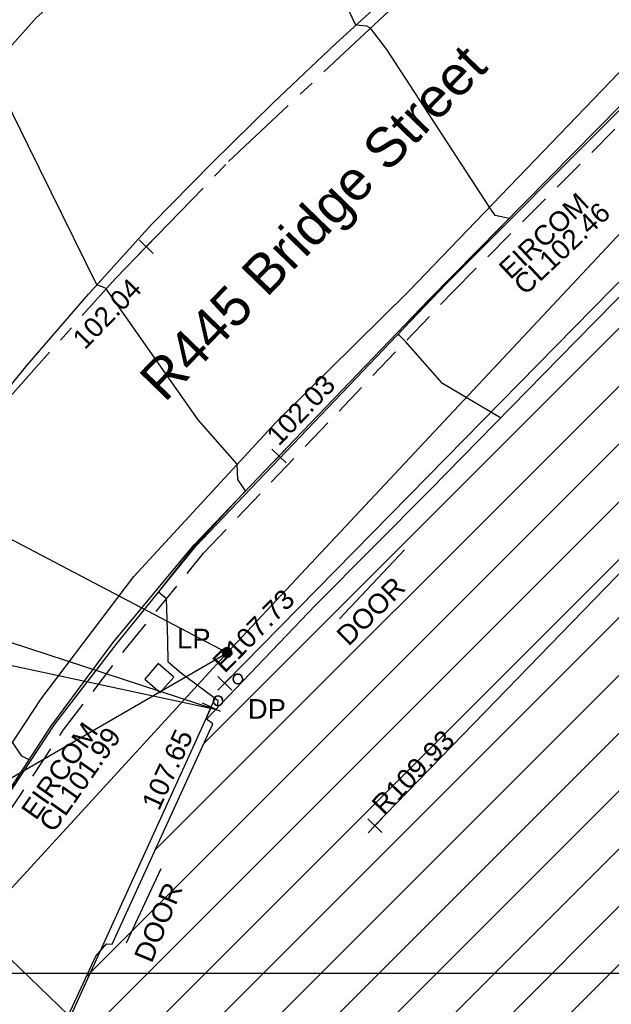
# Model space of a CAD drawing. Extents: x 635157 to 635442, y 694407 to 694910.
# Tile 37 of 104: x 635248 to 635257, y 694581 to 694596. Entities that reach past the tile are written whole.
import ezdxf

# ---------------------------------------------------------------- set-up
doc = ezdxf.new("R2010")
doc.units = 0
doc.header["$MEASUREMENT"] = 0
doc.linetypes.add('CENTER', pattern=[2, 1.25, -0.25, 0.25, -0.25])
doc.linetypes.add('DASHED', pattern=[0.75, 0.5, -0.25])
doc.layers.get('0').update_dxf_attribs({"color": 12, "linetype": 'CONTINUOUS'})
for name, color, linetype in [('BUILDING', 5, 'CONTINUOUS'), ('CHANGE_OF_SURFACE', 7, 'DASHED'), ('CONTOURS_INDEX', 4, 'CONTINUOUS'), ('CONTOURS_MINOR', 132, 'CONTINUOUS'), ('DOOR', 7, 'CONTINUOUS'), ('DOOR_TXT', 7, 'CONTINUOUS'), ('DOWNPIPE', 151, 'CONTINUOUS'), ('DOWNPIPE_TXT', 151, 'CONTINUOUS'), ('EAVE', 3, 'CONTINUOUS'), ('EAVE_LVL', 3, 'CONTINUOUS'), ('EIRCOM_COVER', 3, 'CONTINUOUS'), ('EIRCOM_COVER_RMK', 3, 'CONTINUOUS'), ('HATCHING', 4, 'CONTINUOUS'), ('KERB_BOTTOM', 172, 'CONTINUOUS'), ('KERB_BOTTOM_LVL', 172, 'CONTINUOUS'), ('KERB_TOP', 2, 'CONTINUOUS'), ('LAMPPOST', 6, 'CONTINUOUS'), ('LAMPPOST_TXT', 6, 'CONTINUOUS'), ('LAYOUTS', 9, 'CONTINUOUS'), ('MARKINGS_DOUBLE_YELLOW', 9, 'CONTINUOUS'), ('MARKINGS_WHITE_LINE', 9, 'CONTINUOUS'), ('OVERHEAD_ELECTRIC', 1, 'OH_ELEC'), ('RIDGE', 6, 'CONTINUOUS'), ('RIDGE_LVL', 6, 'CONTINUOUS'), ('ROAD_CROWNLINE', 212, 'CENTER'), ('ROAD_CROWNLINE_LVL', 212, 'CONTINUOUS'), ('ROOF_PARAPET', 7, 'CONTINUOUS'), ('ROOF_PARAPET_LVL', 7, 'CONTINUOUS'), ('TEXT_RMK', 7, 'CONTINUOUS')]:
    doc.layers.add(name, color=color, linetype=linetype)
doc.styles.add('Arial', font='arial.ttf')
doc.linetypes.add('OH_ELEC', pattern='A,4,-0.4,["OE",Arial,S=0.36,R=0,X=0,Y=-0.18],-1.2', length=5.6)

# ---------------------------------------------------------------- blocks, each defined once
blk = doc.blocks.new('MH_CIR1')
at = {"color": 0, "linetype": 'ByBlock', "flags": 128}
for points in [[(0.5, 0), (0.475, 0.154), (0.404, 0.293), (0.293, 0.404), (0.154, 0.475), (0, 0.5), (-0.154, 0.475), (-0.293, 0.404), (-0.404, 0.293), (-0.475, 0.154), (-0.5, 0), (-0.475, -0.154), (-0.404, -0.293), (-0.293, -0.404), (-0.154, -0.475), (0, -0.5), (0.154, -0.475), (0.293, -0.404), (0.404, -0.293), (0.475, -0.154)], [(0.49, 0), (0.466, 0.151), (0.396, 0.288), (0.288, 0.396), (0.151, 0.466), (0, 0.49), (-0.151, 0.466), (-0.288, 0.396), (-0.396, 0.288), (-0.466, 0.151), (-0.49, 0), (-0.466, -0.151), (-0.396, -0.288), (-0.288, -0.396), (-0.151, -0.466), (0, -0.49), (0.151, -0.466), (0.288, -0.396), (0.396, -0.288), (0.466, -0.151)], [(0.471, 0), (0.448, 0.145), (0.381, 0.276), (0.276, 0.381), (0.145, 0.448), (0, 0.471), (-0.145, 0.448), (-0.276, 0.381), (-0.381, 0.276), (-0.448, 0.145), (-0.471, 0), (-0.448, -0.145), (-0.381, -0.276), (-0.276, -0.381), (-0.145, -0.448), (0, -0.471), (0.145, -0.448), (0.276, -0.381), (0.381, -0.276), (0.448, -0.145)], [(0.471, 0), (0.448, -0.145)], [(0.49, 0), (0.466, -0.151)], [(0.5, 0), (0.475, -0.154)]]:
    blk.add_lwpolyline(points, dxfattribs=at)
blk = doc.blocks.new('MH_CIR2')
at = {"color": 0, "linetype": 'ByBlock', "flags": 128}
for points in [[(0.5, 0), (0.475, 0.154), (0.404, 0.293), (0.293, 0.404), (0.154, 0.475), (0, 0.5), (-0.154, 0.475), (-0.293, 0.404), (-0.404, 0.293), (-0.475, 0.154), (-0.5, 0), (-0.475, -0.154), (-0.404, -0.293), (-0.293, -0.404), (-0.154, -0.475), (0, -0.5), (0.154, -0.475), (0.293, -0.404), (0.404, -0.293), (0.475, -0.154)], [(-0.499, -0.033), (0.033, 0.499)], [(-0.496, 0.06), (-0.06, 0.496)], [(-0.488, -0.111), (0.111, 0.488)], [(-0.467, -0.18), (0.18, 0.467)], [(-0.467, 0.179), (-0.179, 0.467)], [(-0.438, -0.241), (0.241, 0.438)], [(-0.403, -0.296), (0.296, 0.403)], [(-0.362, -0.345), (0.345, 0.362)], [(-0.315, -0.388), (0.388, 0.315)], [(-0.263, -0.425), (0.425, 0.263)], [(-0.204, -0.456), (0.456, 0.204)], [(-0.138, -0.48), (0.48, 0.138)], [(-0.064, -0.496), (0.496, 0.064)], [(0.5, 0), (0.475, -0.154)], [(0.022, -0.5), (0.5, -0.022)], [(0.128, -0.483), (0.483, -0.128)], [(0.305, -0.396), (0.396, -0.305)]]:
    blk.add_lwpolyline(points, dxfattribs=at)
blk = doc.blocks.new('SPOT')
at = {"color": 0, "linetype": 'ByBlock', "flags": 128}
for points in [[(-0.5, 0), (0.5, 0)], [(0, 0.5), (0, -0.5)]]:
    blk.add_lwpolyline(points, dxfattribs=at)

msp = doc.modelspace()

# ---------------------------------------------------------------- hatches: boundary and pattern name
at = {"layer": 'HATCHING'}
h = msp.add_hatch(dxfattribs=at)
h.set_pattern_fill('ANSI31', color=256, scale=5)
h.paths.add_polyline_path([(635260.896, 694581.354), (635271.301, 694591.065), (635302.17, 694594.765), (635349.044, 694556.282), (635353.774, 694561.666), (635353.181, 694562.179), (635353.055, 694562.037), (635351.178, 694563.755), (635351.308, 694563.906), (635351.141, 694564.051), (635351.119, 694564.026), (635350.843, 694564.274), (635350.862, 694564.294), (635350.686, 694564.453), (635350.533, 694564.296), (635349.664, 694565.097), (635349.71, 694565.154), (635347.832, 694566.742), (635347.894, 694566.828), (635347.718, 694566.973), (635347.707, 694566.961), (635346.72, 694567.821), (635346.732, 694567.838), (635346.558, 694567.99), (635346.546, 694567.975), (635345.859, 694568.571), (635345.865, 694568.583), (635345.698, 694568.727), (635345.688, 694568.715), (635344.083, 694570.124), (635344.099, 694570.146), (635343.918, 694570.294), (635343.798, 694570.159), (635343.063, 694570.784), (635343.185, 694570.943), (635342.999, 694571.098), (635342.982, 694571.081), (635342.693, 694571.338), (635342.705, 694571.348), (635342.521, 694571.507), (635342.418, 694571.399), (635341.445, 694572.255), (635341.534, 694572.365), (635341.47, 694572.411), (635341.455, 694572.387), (635340.578, 694573.191), (635339.399, 694574.235), (635338.84, 694574.706), (635338.028, 694573.821), (635337.712, 694574.119), (635337.6, 694574.019), (635335.874, 694575.784), (635335.936, 694575.841), (635335.085, 694576.725), (635334.129, 694577.654), (635333.916, 694577.86), (635333.928, 694577.875), (635333.617, 694578.184), (635333.563, 694578.139), (635332.016, 694579.701), (635330.59, 694581.108), (635329.975, 694581.705), (635329.198, 694582.551), (635328.055, 694583.661), (635326.6, 694585.113), (635325.119, 694586.549), (635322.835, 694588.781), (635321.641, 694589.943), (635321.587, 694589.924), (635320.899, 694590.603), (635320.931, 694590.661), (635320.077, 694591.49), (635318.84, 694592.759), (635317.992, 694591.945), (635315.632, 694594.419), (635315.7, 694594.487), (635315.499, 694594.72), (635315.418, 694594.651), (635314.164, 694595.953), (635313.759, 694596.331), (635313.805, 694596.375), (635313.029, 694597.193), (635313.087, 694597.254), (635312.906, 694597.451), (635312.794, 694597.369), (635312.012, 694598.213), (635311.038, 694599.21), (635309.335, 694600.978), (635307.47, 694602.911), (635304.955, 694605.524), (635303.752, 694606.799), (635302.484, 694605.988), (635300.455, 694604.654), (635298.629, 694603.434), (635298.438, 694603.818), (635298.325, 694603.814), (635298.327, 694603.847), (635298.083, 694603.826), (635298.087, 694603.776), (635296.479, 694603.652), (635293.791, 694603.475), (635293.781, 694603.537), (635293.565, 694603.519), (635293.563, 694603.456), (635293.45, 694603.451), (635293.447, 694603.485), (635293.107, 694603.455), (635292.457, 694603.402), (635292.456, 694603.306), (635290.989, 694603.213), (635289.262, 694603.112), (635287.612, 694602.948), (635287.604, 694603.252), (635287.416, 694603.223), (635287.256, 694603.269), (635281.306, 694602.227), (635281.338, 694602.064), (635280.227, 694601.865), (635280.217, 694601.904), (635279.242, 694601.735), (635279.244, 694601.683), (635278.789, 694601.62), (635278.769, 694601.715), (635278.257, 694601.629), (635278.298, 694601.375), (635277.296, 694601.174), (635277.281, 694601.244), (635274.164, 694600.654), (635274.126, 694600.831), (635273.595, 694600.745), (635273.612, 694600.622), (635272.842, 694600.47), (635272.813, 694600.568), (635272.69, 694600.549), (635272.676, 694600.612), (635272.506, 694600.585), (635272.553, 694600.411), (635271.624, 694600.26), (635271.597, 694600.409), (635271.438, 694600.384), (635271.46, 694600.264), (635269.72, 694599.945), (635269.695, 694600.056), (635269.536, 694600.046), (635269.541, 694600.005), (635269.265, 694599.968), (635269.261, 694599.967), (635269.144, 694599.95), (635269.122, 694599.987), (635268.658, 694599.882), (635267.659, 694599.738), (635266.935, 694599.607), (635266.712, 694599.546), (635265.842, 694599.272), (635265.403, 694599.095), (635264.859, 694598.857), (635264.136, 694598.433), (635263.654, 694598.103), (635262.693, 694597.37), (635261.849, 694596.651), (635259.968, 694594.782), (635259.541, 694594.369), (635258.504, 694593.222), (635256.117, 694590.796), (635253.887, 694588.515), (635252.136, 694586.755), (635250.468, 694585.014), (635250.565, 694584.943), (635249.029, 694581.573), (635248.94, 694581.578), (635248.779, 694581.392), (635247.257, 694578.117), (635247.377, 694578.059), (635246.22, 694575.47), (635245.413, 694573.695), (635245.572, 694573.625), (635244.602, 694570.924), (635243.592, 694568.147), (635242.992, 694566.524), (635240.926, 694560.703), (635239.925, 694557.907), (635245.673, 694555.119), (635244.622, 694553.171), (635249.369, 694550.738)])
h.paths.add_polyline_path([(635270.502, 694638.968), (635270.355, 694639.656), (635270.099, 694640.004), (635269.974, 694639.978), (635269.234, 694643.744), (635269.342, 694643.767), (635269.322, 694643.86), (635269.242, 694644.227), (635269.151, 694644.211), (635268.126, 694649.09), (635268.266, 694649.619), (635268.08, 694650.298), (635262.499, 694648.76), (635259.61, 694648.002), (635225.189, 694638.19), (635237.908, 694599.325), (635242.215, 694595.061), (635244.529, 694597.421), (635244.865, 694597.09), (635248.377, 694600.666), (635250.023, 694602.336), (635250.364, 694602.639), (635250.72, 694602.87), (635250.698, 694602.901), (635252.308, 694603.821), (635255.825, 694605.85), (635255.94, 694605.85), (635256.514, 694606.137), (635259.703, 694607.669), (635261.154, 694608.348), (635261.139, 694608.382), (635261.151, 694608.399), (635261.188, 694608.448), (635260.972, 694608.904), (635261.113, 694608.973), (635261.105, 694608.989), (635261.031, 694609.127), (635260.896, 694609.058), (635260.202, 694610.586), (635260.203, 694610.588), (635259.597, 694612.012), (635259.717, 694612.064), (635259.651, 694612.203), (635259.536, 694612.162), (635258.725, 694613.987), (635258.337, 694613.809), (635257.392, 694616.735), (635256.656, 694618.938), (635255.872, 694621.37), (635255.365, 694622.98), (635255.419, 694622.997), (635255.365, 694623.176), (635255.303, 694623.159), (635255.002, 694624.184), (635254.671, 694625.049), (635254.654, 694625.14), (635253.695, 694628.085), (635253.599, 694628.411), (635253.627, 694628.424), (635253.582, 694628.588), (635253.565, 694628.583), (635253.222, 694629.782), (635252.99, 694630.62), (635252.935, 694630.823), (635252.666, 694631.806), (635252.688, 694631.826), (635252.644, 694631.972), (635252.615, 694631.966), (635252.05, 694634.086), (635255.212, 694634.914), (635261.489, 694636.563), (635266.455, 694637.838)])
h.paths.add_polyline_path([(635338.032, 694573.749), (635339.246, 694572.538), (635339.571, 694572.863), (635338.357, 694574.074)], flags=24)
h.paths.add_polyline_path([(635338.362, 694574.085), (635339.705, 694573.019), (635339.99, 694573.379), (635338.647, 694574.445)], flags=24)
h.paths.add_polyline_path([(635296.307, 694603.056), (635297.717, 694603.14), (635297.689, 694603.605), (635296.279, 694603.521)], flags=24)
h.paths.add_polyline_path([(635346.194, 694563.401), (635347.496, 694562.25), (635347.8, 694562.594), (635346.499, 694563.745)], flags=24)
h.paths.add_polyline_path([(635337.06, 694571.164), (635338.372, 694570.023), (635338.673, 694570.37), (635337.362, 694571.51)], flags=24)
h.paths.add_polyline_path([(635322.848, 694583.779), (635324.088, 694582.561), (635324.41, 694582.889), (635323.171, 694584.107)], flags=24)
h.paths.add_polyline_path([(635313.707, 694592.249), (635314.942, 694591.031), (635315.259, 694591.352), (635314.024, 694592.571)], flags=24)
h.paths.add_polyline_path([(635310.682, 694595.119), (635311.842, 694593.825), (635312.185, 694594.132), (635311.025, 694595.425)], flags=24)
h.paths.add_polyline_path([(635301.949, 694604.142), (635303.164, 694602.9), (635303.493, 694603.222), (635302.277, 694604.463)], flags=24)
h.paths.add_polyline_path([(635288.728, 694599.403), (635290.452, 694599.62), (635290.394, 694600.076), (635288.67, 694599.858)], flags=24)
h.paths.add_polyline_path([(635275.157, 694596.947), (635276.867, 694597.257), (635276.785, 694597.709), (635275.075, 694597.399)], flags=24)
h.paths.add_polyline_path([(635263.764, 694594.411), (635265.448, 694594.838), (635265.335, 694595.284), (635263.651, 694594.857)], flags=24)
h.paths.add_polyline_path([(635253.188, 694583.417), (635254.398, 694584.664), (635254.068, 694584.984), (635252.858, 694583.737)], flags=24)
h.paths.add_polyline_path([(635314.826, 694591.686), (635317.056, 694591.686), (635317.056, 694592.151), (635314.826, 694592.151)], flags=24)
h.paths.add_polyline_path([(635312.651, 694593.851), (635314.881, 694593.851), (635314.881, 694594.316), (635312.651, 694594.316)], flags=24)
h.paths.add_polyline_path([(635313.667, 694592.579), (635315.918, 694592.579), (635315.918, 694593.039), (635313.667, 694593.039)], flags=24)
h.paths.add_polyline_path([(635337.042, 694573.36), (635337.774, 694573.36), (635337.774, 694573.81), (635337.042, 694573.81)], flags=24)
h.paths.add_polyline_path([(635318.31, 694591.806), (635319.042, 694591.806), (635319.042, 694592.256), (635318.31, 694592.256)], flags=24)
h.paths.add_polyline_path([(635309.965, 694598.888), (635310.697, 694598.888), (635310.697, 694599.338), (635309.965, 694599.338)], flags=24)
h.paths.add_polyline_path([(635310.527, 694598.751), (635311.516, 694597.742), (635311.848, 694598.068), (635310.859, 694599.077)], flags=24)
h.paths.add_polyline_path([(635312.237, 694597.067), (635313.167, 694596.003), (635313.517, 694596.31), (635312.588, 694597.373)], flags=24)
h.paths.add_polyline_path([(635322.492, 694587.943), (635323.493, 694586.946), (635323.822, 694587.276), (635322.821, 694588.273)], flags=24)
h.paths.add_polyline_path([(635324.77, 694585.838), (635325.757, 694584.828), (635326.09, 694585.154), (635325.103, 694586.164)], flags=24)
h.paths.add_polyline_path([(635328.178, 694581.946), (635329.177, 694580.947), (635329.506, 694581.276), (635328.507, 694582.275)], flags=24)
h.paths.add_polyline_path([(635335.579, 694575.244), (635336.558, 694574.226), (635336.893, 694574.549), (635335.915, 694575.567)], flags=24)
h.paths.add_polyline_path([(635340.841, 694572.034), (635341.933, 694571.139), (635342.228, 694571.499), (635341.136, 694572.394)], flags=24)
h.paths.add_polyline_path([(635342.411, 694570.715), (635343.434, 694569.74), (635343.755, 694570.077), (635342.733, 694571.052)], flags=24)
h.paths.add_polyline_path([(635349.001, 694564.982), (635350.059, 694564.047), (635350.367, 694564.396), (635349.309, 694565.331)], flags=24)
h.paths.add_polyline_path([(635351.233, 694562.997), (635352.267, 694562.034), (635352.584, 694562.375), (635351.55, 694563.338)], flags=24)
h.paths.add_polyline_path([(635319.575, 694590.969), (635320.591, 694589.988), (635320.914, 694590.323), (635319.898, 694591.304)], flags=24)
h.paths.add_polyline_path([(635276.935, 694600.547), (635278.327, 694600.787), (635278.247, 694601.246), (635276.855, 694601.006)], flags=24)
h.paths.add_polyline_path([(635271.242, 694599.626), (635272.638, 694599.84), (635272.567, 694600.3), (635271.171, 694600.086)], flags=24)
h.paths.add_polyline_path([(635293.625, 694602.811), (635295.035, 694602.888), (635295.01, 694603.353), (635293.599, 694603.276)], flags=24)
h.paths.add_polyline_path([(635298.296, 694602.545), (635300.059, 694602.545), (635300.059, 694603.011), (635298.296, 694603.011)], flags=24)
h.paths.add_polyline_path([(635298.298, 694602.883), (635299.03, 694602.883), (635299.03, 694603.333), (635298.298, 694603.333)], flags=24)
h.paths.add_polyline_path([(635301.729, 694604.552), (635302.841, 694605.423), (635302.554, 694605.789), (635301.442, 694604.918)], flags=24)
h.paths.add_polyline_path([(635287.138, 694602.382), (635287.87, 694602.382), (635287.87, 694602.832), (635287.138, 694602.832)], flags=24)
h.paths.add_polyline_path([(635289.373, 694602.436), (635291.322, 694602.436), (635291.322, 694602.901), (635289.373, 694602.901)], flags=24)
h.paths.add_polyline_path([(635266.739, 694599.026), (635267.973, 694599.224), (635267.899, 694599.683), (635266.665, 694599.485)], flags=24)
h.paths.add_polyline_path([(635267.196, 694597.975), (635268.577, 694598.272), (635268.479, 694598.727), (635267.098, 694598.43)], flags=24)
h.paths.add_polyline_path([(635261.894, 694596.529), (635264.123, 694596.529), (635264.123, 694596.995), (635261.894, 694596.995)], flags=24)
h.paths.add_polyline_path([(635260.136, 694594.825), (635262.365, 694594.825), (635262.365, 694595.291), (635260.136, 694595.291)], flags=24)
h.paths.add_polyline_path([(635260.961, 694595.684), (635263.212, 694595.684), (635263.212, 694596.144), (635260.961, 694596.144)], flags=24)
h.paths.add_polyline_path([(635245.605, 694573.179), (635246.337, 694573.179), (635246.337, 694573.629), (635245.605, 694573.629)], flags=24)
h.paths.add_polyline_path([(635244.39, 694569.945), (635245.122, 694569.945), (635245.122, 694570.395), (635244.39, 694570.395)], flags=24)
h.paths.add_polyline_path([(635249.677, 694581.168), (635250.217, 694582.473), (635249.787, 694582.651), (635249.247, 694581.346)], flags=24)
h.paths.add_polyline_path([(635251.026, 694584.944), (635251.758, 694584.944), (635251.758, 694585.394), (635251.026, 694585.394)], flags=24)
h.paths.add_polyline_path([(635252.644, 694586.001), (635253.645, 694586.997), (635253.317, 694587.327), (635252.315, 694586.331)], flags=24)
h.paths.add_polyline_path([(635259.035, 694592.847), (635260, 694593.878), (635259.66, 694594.197), (635258.695, 694593.165)], flags=24)
h.paths.add_polyline_path([(635245.28, 694570.874), (635245.706, 694572.221), (635245.262, 694572.361), (635244.836, 694571.014)], flags=24)
h.paths.add_polyline_path([(635242.623, 694563.839), (635243.086, 694565.174), (635242.646, 694565.327), (635242.183, 694563.992)], flags=24)
h.paths.add_polyline_path([(635266.435, 694637.96), (635267.836, 694638.269), (635267.737, 694638.718), (635266.336, 694638.408)], flags=24)
h.paths.add_polyline_path([(635258.708, 694636.072), (635260.764, 694636.526), (635260.667, 694636.965), (635258.61, 694636.511)], flags=24)
h.paths.add_polyline_path([(635252.819, 694634.329), (635254.22, 694634.638), (635254.121, 694635.087), (635252.72, 694634.778)], flags=24)
h.paths.add_polyline_path([(635269.538, 694643.977), (635269.962, 694641.914), (635270.403, 694642.005), (635269.978, 694644.068)], flags=25)
h.paths.add_polyline_path([(635270.291, 694640.94), (635270.58, 694639.534), (635271.031, 694639.627), (635270.742, 694641.033)], flags=9)
h.paths.add_polyline_path([(635257.245, 694610.068), (635257.909, 694608.462), (635258.334, 694608.638), (635257.67, 694610.244)], flags=24)
h.paths.add_polyline_path([(635252.33, 694633.92), (635252.812, 694632.274), (635253.253, 694632.404), (635252.771, 694634.049)], flags=25)
h.paths.add_polyline_path([(635260.376, 694610.927), (635261.081, 694609.364), (635261.5, 694609.553), (635260.795, 694611.116)], flags=25)
h.paths.add_polyline_path([(635245.409, 694596.693), (635246.61, 694597.918), (635246.282, 694598.24), (635245.081, 694597.015)], flags=25)
h.paths.add_polyline_path([(635254.342, 694604.103), (635255.841, 694604.935), (635255.618, 694605.337), (635254.119, 694604.504)], flags=25)
h.paths.add_polyline_path([(635243.062, 694594.212), (635244.256, 694595.443), (635243.926, 694595.763), (635242.732, 694594.533)], flags=25)
h.paths.add_polyline_path([(635240.944, 694596.988), (635242.153, 694598.236), (635241.823, 694598.556), (635240.614, 694597.308)], flags=24)
h.paths.add_polyline_path([(635248.926, 694605.338), (635250.44, 694606.192), (635250.214, 694606.592), (635248.7, 694605.738)], flags=24)
h.paths.add_polyline_path([(635254.026, 694614.719), (635254.535, 694613.058), (635254.975, 694613.193), (635254.465, 694614.854)], flags=24)
h.paths.add_polyline_path([(635250.542, 694625.567), (635251.051, 694623.906), (635251.49, 694624.04), (635250.981, 694625.702)], flags=24)
h.paths.add_polyline_path([(635250.049, 694629.572), (635250.534, 694627.903), (635250.976, 694628.032), (635250.49, 694629.7)], flags=24)
h.paths.add_polyline_path([(635247.541, 694637.653), (635248.026, 694635.984), (635248.467, 694636.113), (635247.982, 694637.781)], flags=24)
h.paths.add_polyline_path([(635260.999, 694607.247), (635261.863, 694608.392), (635261.496, 694608.669), (635260.632, 694607.524)], flags=25)
h.paths.add_polyline_path([(635251.37, 694633.841), (635251.768, 694632.486), (635252.215, 694632.617), (635251.817, 694633.973)], flags=24)
h.paths.add_polyline_path([(635252.184, 694630.91), (635252.612, 694629.564), (635253.055, 694629.705), (635252.628, 694631.051)], flags=24)
h.paths.add_polyline_path([(635253.951, 694625.37), (635254.39, 694624.028), (635254.832, 694624.172), (635254.394, 694625.515)], flags=24)
h.paths.add_polyline_path([(635256.233, 694618.497), (635256.652, 694617.148), (635257.097, 694617.286), (635256.678, 694618.635)], flags=24)
h.paths.add_polyline_path([(635255.481, 694620.937), (635255.908, 694619.591), (635256.352, 694619.732), (635255.925, 694621.078)], flags=24)
h.paths.add_polyline_path([(635257.286, 694615.379), (635257.707, 694614.03), (635258.151, 694614.169), (635257.731, 694615.518)], flags=24)
h.paths.add_polyline_path([(635258.306, 694613.401), (635258.868, 694612.105), (635259.296, 694612.291), (635258.733, 694613.586)], flags=24)
h.paths.add_polyline_path([(635259.07, 694611.75), (635259.622, 694610.449), (635260.051, 694610.631), (635259.498, 694611.932)], flags=24)
h.paths.add_polyline_path([(635255.141, 694605.853), (635255.873, 694605.853), (635255.873, 694606.303), (635255.141, 694606.303)], flags=24)
h.paths.add_polyline_path([(635251.711, 694603.1), (635252.606, 694603.1), (635252.606, 694603.55), (635251.711, 694603.55)], flags=25)
h.paths.add_polyline_path([(635248.579, 694600.986), (635249.519, 694602.04), (635249.172, 694602.35), (635248.231, 694601.296)], flags=24)
h.paths.add_polyline_path([(635250.507, 694603.219), (635251.747, 694603.895), (635251.524, 694604.304), (635250.284, 694603.628)], flags=24)
h.paths.add_polyline_path([(635248.752, 694599.469), (635250.268, 694601.005), (635249.936, 694601.332), (635248.421, 694599.796)], flags=25)
h.paths.add_polyline_path([(635248.891, 694600.248), (635249.899, 694601.27), (635249.572, 694601.592), (635248.564, 694600.571)], flags=25)

# ---------------------------------------------------------------- linework, layer by layer
at = {"layer": 'BUILDING'}
msp.add_polyline3d([(635242.992, 694566.524, 101.188), (635243.592, 694568.147, 101.264), (635244.602, 694570.924, 101.325), (635245.572, 694573.625, 101.384), (635245.413, 694573.695, 101.399), (635246.22, 694575.47, 101.486), (635247.377, 694578.059, 101.642), (635247.257, 694578.117, 101.64), (635248.779, 694581.392, 101.792), (635248.94, 694581.578, 101.804), (635249.029, 694581.573, 101.825), (635250.565, 694584.943, 101.986), (635250.468, 694585.014, 101.986), (635252.136, 694586.755, 102.113), (635253.887, 694588.515, 102.191), (635256.117, 694590.796, 102.313), (635258.504, 694593.222, 102.489)], dxfattribs=at)
at = {"layer": 'CHANGE_OF_SURFACE'}
msp.add_polyline3d([(635239.605, 694566.338, 101.119), (635241.063, 694569.782, 101.244), (635242.542, 694573.205, 101.337), (635244.035, 694576.645, 101.468), (635245.03, 694578.926, 101.558), (635246.069, 694581.291, 101.705), (635246.986, 694582.889, 101.783), (635248.279, 694584.843, 101.899), (635249.226, 694586.076, 101.962), (635250.425, 694587.55, 102.034), (635254.239, 694591.549, 102.301), (635256.942, 694594.261, 102.447), (635259.135, 694596.383, 102.503), (635260.853, 694597.886, 102.637), (635261.251, 694598.199, 102.703), (635264.643, 694600.793, 102.937)], dxfattribs=at)
at = {"layer": 'CONTOURS_INDEX'}
msp.add_polyline3d([(635250.651, 694585.206, 102), (635250.644, 694585.239, 102), (635250.646, 694585.294, 102), (635250.086, 694585.71, 102), (635249.882, 694585.886, 102), (635249.877, 694586.214, 102), (635249.858, 694586.854, 102), (635249.8, 694586.9, 102), (635249.737, 694586.955, 102), (635250.295, 694587.665, 102), (635251.067, 694588.5, 102), (635250.946, 694588.677, 102), (635250.939, 694588.908, 102), (635250.34, 694589.588, 102), (635248.938, 694591.591, 102), (635248.925, 694591.598, 102), (635248.791, 694591.648, 102), (635247.745, 694593.781, 102), (635247.166, 694594.947, 102)], dxfattribs=at)
at = {"layer": 'CONTOURS_MINOR'}
for points in [[(635254.965, 694589.618, 102.25), (635254.076, 694590.142, 102.25), (635253.51, 694590.785, 102.25), (635253.419, 694590.874, 102.25), (635253.396, 694590.894, 102.25), (635253.645, 694591.164, 102.25), (635254.028, 694591.569, 102.25), (635255.093, 694592.663, 102.25), (635254.882, 694592.712, 102.25), (635254.793, 694592.835, 102.25), (635253.227, 694595.245, 102.25), (635252.976, 694595.573, 102.25), (635252.918, 694595.603, 102.25), (635252.754, 694595.621, 102.25), (635251.723, 694597.775, 102.25)], [(635246.846, 694582.973, 101.75), (635247.757, 694584.391, 101.75), (635247.645, 694584.448, 101.75), (635247.504, 694584.66, 101.75)], [(635248.36, 694580.49, 101.75), (635247.473, 694581.343, 101.75)]]:
    msp.add_polyline3d(points, dxfattribs=at)
at = {"layer": 'DOOR'}
for points in [[(635253.494, 694587.6, 102.173), (635252.502, 694586.544, 102.167)], [(635249.771, 694582.727, 101.861), (635249.24, 694581.591, 101.821)]]:
    msp.add_polyline3d(points, dxfattribs=at)
at = {"layer": 'EAVE'}
msp.add_polyline3d([(635250.749, 694585.561, 107.732), (635261.72, 694596.735, 107.776)], dxfattribs=at)
at = {"layer": 'EIRCOM_COVER'}
msp.add_polyline3d([(635249.97, 694585.656, 101.991), (635249.733, 694585.862, 101.991), (635249.527, 694585.625, 101.979), (635249.764, 694585.419, 101.979)], close=True, dxfattribs=at)
at = {"layer": 'KERB_BOTTOM'}
msp.add_polyline3d([(635239.391, 694566.291, 101.096), (635240.884, 694569.858, 101.163), (635241.728, 694571.811, 101.216), (635242.364, 694573.282, 101.256), (635243.857, 694576.722, 101.387), (635244.852, 694579.004, 101.477), (635245.725, 694580.978, 101.564), (635245.901, 694581.374, 101.581), (635246.83, 694582.977, 101.658), (635248.09, 694584.899, 101.783), (635249.036, 694586.179, 101.857), (635250.279, 694587.679, 101.953), (635251.577, 694589.033, 102.03), (635253.869, 694591.421, 102.167), (635256.805, 694594.399, 102.366)], dxfattribs=at)
at = {"layer": 'KERB_TOP'}
msp.add_polyline3d([(635239.46, 694566.399, 101.119), (635240.918, 694569.844, 101.244), (635242.398, 694573.268, 101.337), (635243.891, 694576.707, 101.468), (635244.886, 694578.989, 101.558), (635245.928, 694581.362, 101.705), (635246.852, 694582.972, 101.783), (635248.151, 694584.934, 101.899), (635249.102, 694586.174, 101.962), (635250.306, 694587.655, 102.034), (635254.126, 694591.659, 102.301), (635256.831, 694594.373, 102.447)], dxfattribs=at)
at = {"layer": 'LAYOUTS', "linetype": 'ByBlock'}
msp.add_lwpolyline([(635158.113, 694486.527), (635318.313, 694486.527), (635318.313, 694581.127), (635158.113, 694581.127)], close=True, dxfattribs=at)
at = {"layer": 'MARKINGS_DOUBLE_YELLOW'}
for points in [[(635245.497, 694593.22, 101.904), (635246.715, 694594.441, 101.971), (635247.867, 694595.733, 102.045), (635249.725, 694597.375, 102.158), (635251.007, 694598.436, 102.233), (635252.31, 694599.367, 102.316), (635254.789, 694601.053, 102.456), (635257.387, 694603.042, 102.624), (635258.698, 694604.156, 102.717), (635261.862, 694606.728, 102.931), (635262.972, 694607.703, 103.002)], [(635246.796, 694583.588, 101.687), (635247.943, 694585.325, 101.789), (635249.359, 694587.191, 101.89), (635251.529, 694589.549, 102.041), (635253.556, 694591.549, 102.17), (635256.898, 694595.022, 102.386), (635260.546, 694598.362, 102.61), (635264.115, 694601.102, 102.872), (635267.718, 694603.744, 103.045), (635269.639, 694605.23, 103.133), (635270.784, 694605.99, 103.193), (635271.279, 694606.166, 103.212), (635271.739, 694606.215, 103.223), (635272.264, 694606.088, 103.23), (635272.578, 694605.919, 103.239)]]:
    msp.add_polyline3d(points, dxfattribs=at)
at = {"layer": 'MARKINGS_WHITE_LINE'}
msp.add_polyline3d([(635241.424, 694580.296, 101.462), (635241.952, 694581.551, 101.515), (635242.514, 694582.682, 101.562), (635243.111, 694583.796, 101.608), (635243.741, 694584.891, 101.655), (635244.404, 694585.966, 101.701), (635245.1, 694587.021, 101.747), (635245.946, 694588.179, 101.808), (635246.823, 694589.313, 101.87), (635247.73, 694590.424, 101.931), (635248.666, 694591.51, 101.992), (635249.631, 694592.571, 102.053), (635250.55, 694593.51, 102.112), (635251.486, 694594.431, 102.172), (635252.439, 694595.334, 102.231), (635253.409, 694596.219, 102.29), (635254.396, 694597.086, 102.349), (635255.417, 694597.871, 102.413), (635256.434, 694598.661, 102.477), (635257.448, 694599.456, 102.542)], dxfattribs=at)
at = {"layer": 'OVERHEAD_ELECTRIC'}
for points in [[(635265.35, 694599.134, 107.841), (635264.722, 694600.911, 109.291), (635250.783, 694586.028, 109.422), (635233.766, 694594.964, 109.675), (635234.2, 694593.929, 107.05)], [(635236.2, 694589.879, 107.219), (635250.627, 694585.154, 109.297), (635237.084, 694588.062, 107.285)], [(635233.399, 694575.959, 112.192), (635250.783, 694586.028, 109.422), (635219.059, 694551.4, 108.13), (635233.984, 694553.392, 107.735), (635236.406, 694553.043, 107.276)]]:
    msp.add_polyline3d(points, dxfattribs=at)
at = {"layer": 'RIDGE'}
msp.add_polyline3d([(635253.043, 694583.385, 109.928), (635263.276, 694593.934, 109.943)], dxfattribs=at)
at = {"layer": 'ROAD_CROWNLINE'}
msp.add_polyline3d([(635235.603, 694565.937, 101.067), (635236.246, 694567.497, 101.092), (635238.36, 694572.691, 101.206), (635239.392, 694575.191, 101.284), (635240.419, 694577.678, 101.361), (635241.252, 694579.588, 101.432), (635241.862, 694581.066, 101.489), (635242.659, 694582.679, 101.568), (635243.213, 694583.841, 101.611), (635243.495, 694584.302, 101.63), (635244.49, 694585.923, 101.699), (635245.884, 694587.916, 101.801), (635247.239, 694589.688, 101.893), (635249.082, 694591.752, 102.009), (635249.547, 694592.232, 102.038), (635250.808, 694593.534, 102.117), (635252.661, 694595.279, 102.229), (635254.134, 694596.652, 102.327), (635256.582, 694598.607, 102.476), (635256.975, 694598.908, 102.497)], dxfattribs=at)
at = {"layer": 'ROOF_PARAPET'}
msp.add_polyline3d([(635250.541, 694585.198, 107.651), (635245.31, 694573.715, 107.657)], dxfattribs=at)

# ---------------------------------------------------------------- block references
at = {"layer": 'DOWNPIPE', "xscale": 0.15, "yscale": 0.15, "zscale": 0.15}
for p in [(635250.948, 694585.627, 102.024), (635250.646, 694585.294, 102)]:
    msp.add_blockref('MH_CIR1', p, dxfattribs=at)
at = {"layer": 'EAVE_LVL', "xscale": 0.3, "yscale": 0.3, "zscale": 0.3, "rotation": 45.52520800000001}
msp.add_blockref('SPOT', (635250.749, 694585.561, 107.732), dxfattribs=at)
at = {"layer": 'KERB_BOTTOM_LVL', "xscale": 0.3, "yscale": 0.3, "zscale": 0.3, "rotation": 46.18763}
msp.add_blockref('SPOT', (635251.577, 694589.033, 102.03), dxfattribs=at)
at = {"layer": 'LAMPPOST', "xscale": 0.15, "yscale": 0.15, "zscale": 0.15}
msp.add_blockref('MH_CIR2', (635250.783, 694586.031, 102.054), dxfattribs=at)
at = {"layer": 'RIDGE_LVL', "xscale": 0.3, "yscale": 0.3, "zscale": 0.3, "rotation": 45.871143}
msp.add_blockref('SPOT', (635253.043, 694583.385, 109.928), dxfattribs=at)
at = {"layer": 'ROAD_CROWNLINE_LVL', "xscale": 0.3, "yscale": 0.3, "zscale": 0.3, "rotation": 45.914566}
msp.add_blockref('SPOT', (635249.547, 694592.232, 102.038), dxfattribs=at)
at = {"layer": 'ROOF_PARAPET_LVL', "xscale": 0.3, "yscale": 0.3, "zscale": 0.3, "rotation": 65.508698}
msp.add_blockref('SPOT', (635250.541, 694585.198, 107.651), dxfattribs=at)

# ---------------------------------------------------------------- texts
at = {"layer": 'DOOR_TXT', "style": 'Arial'}
for rotation, p in [(44.8416, (635252.64, 694586.115)), (67.5222, (635249.631, 694581.271))]:
    msp.add_text('DOOR', height=0.3, rotation=rotation, dxfattribs=at).set_placement(p)
at = {"layer": 'DOWNPIPE_TXT', "style": 'Arial'}
msp.add_text('DP', height=0.3, dxfattribs=at).set_placement((635251.101, 694585.019))
at = {"layer": 'EAVE_LVL', "style": 'Arial'}
msp.add_text('E107.73', height=0.3, rotation=45.5252, dxfattribs=at).set_placement((635250.748, 694585.703))
at = {"layer": 'EIRCOM_COVER_RMK', "style": 'Arial'}
for s, rotation, p in [('EIRCOM', 43.0464, (635255.113, 694591.719)), ('CL102.46', 43.0464, (635255.338, 694591.478)), ('EIRCOM', 54.8285, (635247.864, 694583.453)), ('CL101.99', 54.8285, (635248.133, 694583.263))]:
    msp.add_text(s, height=0.3, rotation=rotation, dxfattribs=at).set_placement(p)
at = {"layer": 'KERB_BOTTOM_LVL', "style": 'Arial'}
msp.add_text('102.03', height=0.3, rotation=46.1876, dxfattribs=at).set_placement((635251.575, 694589.174))
at = {"layer": 'LAMPPOST_TXT', "style": 'Arial'}
msp.add_text('LP', height=0.3, dxfattribs=at).set_placement((635250.019, 694586.094))
at = {"layer": 'RIDGE_LVL', "style": 'Arial'}
msp.add_text('R109.93', height=0.3, rotation=45.8711, dxfattribs=at).set_placement((635253.182, 694583.529))
at = {"layer": 'ROAD_CROWNLINE_LVL', "style": 'Arial'}
msp.add_text('102.04', height=0.3, rotation=45.9146, dxfattribs=at).set_placement((635248.61, 694590.647))
at = {"layer": 'ROOF_PARAPET_LVL', "style": 'Arial'}
msp.add_text('107.65', height=0.3, rotation=65.5087, dxfattribs=at).set_placement((635249.742, 694583.598))
at = {"layer": 'TEXT_RMK', "style": 'Arial'}
msp.add_text('R445 Bridge Street', height=0.6, rotation=45.9017, dxfattribs=at).set_placement((635249.831, 694589.839))

doc.saveas('drawing.dxf')
